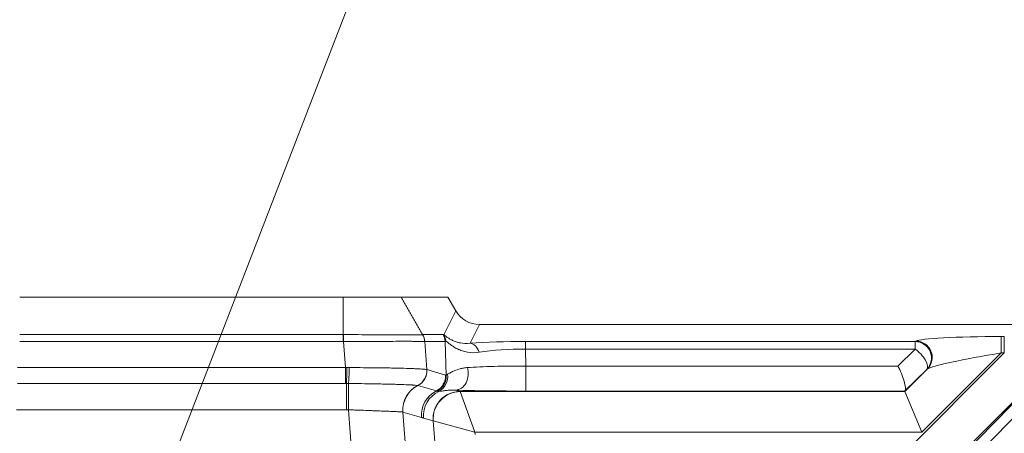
# Model space of a CAD drawing. Header units: millimetres. Extents: x 4 to 837, y 5 to 589.
# Tile 161 of 164: x 710 to 728, y 371 to 379. Entities that reach past the tile are written whole.
import ezdxf

# ---------------------------------------------------------------- set-up
doc = ezdxf.new("R2010")
doc.units = ezdxf.units.MM
doc.layers.add('1', color=7, linetype='Continuous', true_color=0xffffff)
doc.styles.add('ideas_simplex', font='simplex.shx')
doc.dimstyles.get("Standard").update_dxf_attribs({"dimtxt": 0.18, "dimasz": 0.18, "dimexe": 0.18, "dimexo": 0.0625, "dimgap": 0.09, "dimtad": 0, "dimtih": 1, "dimtoh": 1, "dimdec": 4, "dimzin": 0, "dimdsep": 46, "dimtxsty": 'Standard', "dimcen": 0.09, "dimadec": 0, "dimazin": 0, "dimtfac": 1, "dimtdec": 4, "dimtofl": 0, "dimtmove": 0, "dimatfit": 3, "dimfxl": 1, "dimtolj": 1, "dimtzin": 0, "dimarcsym": 0})

# ---------------------------------------------------------------- blocks, each defined once
blk = doc.blocks.new('_U1')
at = {"layer": '1', "color": 27, "lineweight": 13}
for p, q in [((694.436451, 322.161547), (720.798828, 390.483113)), ((720.798828, 390.483113), (722.798828, 390.483113))]:
    blk.add_line(p, q, dxfattribs=at)
at = {"layer": '1', "color": 27, "lineweight": 18}
for points in [[(698.324324, 332.237481), (698.910771, 335.226776), (699.897806, 334.845926)], [(697.136363, 329.158723), (696.549915, 326.169427), (695.562881, 326.550278)]]:
    blk.add_solid(points, dxfattribs=at)
at = {"layer": '1', "color": 87, "linetype": 'Continuous', "lineweight": 25, "char_height": 3, "attachment_point": 7, "line_spacing_factor": 1.204819, "style": 'ideas_simplex'}
for s, insert in [('\\W1.4646;n°5', (739.637828, 388.118113)), ('\\W1.1484;M', (724.457828, 388.118113)), ('\\W1.3647;3,3', (728.027828, 388.118113))]:
    blk.add_mtext(s, dxfattribs=dict(at, insert=insert))

msp = doc.modelspace()

# ---------------------------------------------------------------- linework, layer by layer
at = {"layer": '1', "color": 143, "linetype": 'Continuous', "lineweight": 18}
for p, q in [((710.421, 373.859), (716.362, 373.859)), ((717.425, 373.859), (718.284, 373.859)), ((718.284, 373.859), (718.43, 373.608)), ((718.861, 373.359), (736.329, 373.359)), ((727.076, 372.535), (726.674, 372.142)), ((726.67, 372.136), (726.673, 372.128)), ((726.984, 371.379), (726.673, 372.128))]:
    msp.add_line(p, q, dxfattribs=at)
at = {"layer": '1', "color": 143, "linetype": 'Continuous', "lineweight": 13}
for p, q in [((718.21, 373.167), (718.43, 373.608)), ((718.861, 373.359), (718.689, 373.014)), ((710.421, 373.175), (716.362, 373.175)), ((717.819, 373.174), (718.194, 373.174)), ((728.444, 373.138), (728.499, 373.138)), ((728.444, 372.839), (728.444, 373.138)), ((728.499, 372.839), (728.499, 373.138)), ((716.362, 373.046), (710.421, 373.046)), ((716.403, 372.566), (716.367, 373.046)), ((718.233, 373.048), (717.858, 373.048)), ((717.858, 373.047), (717.897, 372.53)), ((718.25, 372.427), (718.233, 373.048)), ((719.708, 373.046), (719.708, 372.907)), ((719.708, 373.046), (726.864, 373.046)), ((721.249, 364.323), (729.684, 372.959)), ((729.688, 372.968), (726.822, 370.101)), ((726.864, 373.046), (726.877, 373.055)), ((726.864, 372.907), (726.864, 373.046)), ((726.864, 372.907), (719.708, 372.907)), ((719.708, 372.907), (719.717, 372.596)), ((729.896, 372.907), (721.461, 364.271)), ((726.291, 370.631), (728.499, 372.839)), ((726.546, 372.596), (726.864, 372.907)), ((728.444, 372.839), (726.984, 371.379)), ((728.499, 372.839), (728.444, 372.839)), ((719.717, 372.596), (726.546, 372.596)), ((719.717, 372.136), (719.717, 372.596)), ((710.38, 372.566), (716.403, 372.566)), ((716.403, 372.276), (716.403, 372.566)), ((717.897, 372.53), (718.237, 372.431)), ((726.673, 372.128), (727.089, 372.544)), ((727.089, 372.544), (727.076, 372.535)), ((716.403, 372.276), (710.38, 372.276)), ((716.422, 371.792), (716.422, 372.276)), ((718.073, 372.139), (717.732, 372.238)), ((718.423, 372.153), (718.508, 372.128)), ((718.508, 372.128), (726.673, 372.128)), ((718.78, 371.379), (718.51, 372.126)), ((726.67, 372.136), (719.717, 372.136)), ((716.422, 371.792), (710.361, 371.792)), ((716.53, 370.856), (716.459, 371.792)), ((717.456, 371.751), (717.521, 370.886)), ((717.799, 371.652), (717.458, 371.751)), ((718.012, 371.588), (717.834, 371.64)), ((718.057, 371.05), (718.013, 371.587)), ((718.78, 371.379), (718.013, 371.587)), ((726.984, 371.379), (718.78, 371.379)), ((718.78, 371.379), (718.783, 371.34))]:
    msp.add_line(p, q, dxfattribs=at)
at = {"layer": '1', "color": 143, "linetype": 'Continuous', "lineweight": 18}
for centre, major_axis, ratio, start_param, end_param in [((718.863, 373.861), (-0.225, -0.449), 0.995894, 5.703282, 6.745285), ((726.546, 372.436), (-0.122, 0.299), 0.210406, 3.255725, 5.189043), ((726.97, 372.436), (-0.3, -0.3), 0.01851, 6.102047, 6.275526)]:
    msp.add_ellipse(centre, major_axis=major_axis, ratio=ratio, start_param=start_param, end_param=end_param, dxfattribs=at)
at = {"layer": '1', "color": 143, "linetype": 'Continuous', "lineweight": 13}
for centre, major_axis, ratio, start_param, end_param in [((716.367, 373.025), (0.002, 0.3), 0.000366, 1.047201, 1.500984), ((717.56, 373.023), (-0.056, 0.295), 0.996153, 4.6081, 5.050478), ((720.081, 369.533), (-1.89, 3.64), 0.040137, 6.199821, 6.262344), ((717.935, 373.024), (0, 0.3), 0.996169, 4.79353, 5.235988), ((717.951, 373.017), (0.18, 0.24), 0.981638, 5.462351, 5.874939), ((728.359, 373.052), (-1.487, -0.005), 0.057298, 4.654774, 6.199391), ((719.822, 369.383), (-1.585, 3.668), 0.050265, 6.242061, 6.304584), ((719.739, 372.864), (-1.801, 0.003), 0.101223, 4.729259, 5.335078), ((718.689, 372.715), (-0.021, 0.299), 0.656626, 5.132084, 6.175537), ((726.864, 372.747), (0.17, -0.247), 0.98985, 0.185255, 2.534841), ((726.877, 372.756), (0.17, -0.247), 0.98985, 0.185255, 2.534841), ((719.739, 372.565), (-1.501, 0.013), 0.227876, 4.734426, 5.340245), ((726.864, 372.747), (0.21, -0.215), 0.402972, 0.028606, 1.961924), ((728.359, 372.753), (-1.276, -0.218), 0.054067, 4.636179, 6.180796), ((719.741, 372.491), (-1.501, 0.007), 0.069967, 4.728606, 5.53592), ((716.422, 372.545), (-0.002, -0.3), 0.014605, 0.454447, 1.641843), ((716.458, 372.545), (-0.006, -0.3), 0.044184, 0.456381, 1.644893), ((717.596, 372.506), (-0.044, -0.297), 0.993716, 0.611983, 1.798874), ((717.598, 372.506), (-0.068, -0.292), 0.995069, 0.693593, 1.88023), ((717.599, 372.506), (-0.084, -0.288), 0.995643, 0.74778, 1.93418), ((717.939, 372.407), (-0.084, -0.288), 0.995643, 0.74778, 1.93418), ((717.952, 372.403), (-0.098, -0.284), 0.995471, 0.795333, 1.981733), ((717.987, 372.401), (0.034, -0.298), 0.982269, 0.338228, 1.604787), ((718.423, 372.453), (-0.01, -0.3), 0.776151, 0.041527, 1.988056), ((716.459, 371.827), (-0.001, 0.5), 0.000077, 0.455934, 1.640609), ((717.953, 371.792), (0.144, 0.479), 0.995612, 0.757529, 1.943536), ((717.954, 371.791), (0.14, 0.48), 0.995643, 0.747824, 1.93418), ((718.295, 371.692), (0.14, 0.48), 0.995643, 0.74778, 1.93418), ((718.331, 371.68), (0.14, 0.48), 0.995643, 0.730359, 1.93418), ((718.508, 371.629), (0.14, 0.48), 0.995643, 0.284559, 1.93418), ((718.51, 371.628), (-0.339, -0.368), 0.991771, 3.890384, 5.534394), ((719.741, 372.191), (-1.801, -0.001), 0.030434, 0.75024, 1.557554), ((718.528, 371.379), (-0.02, 0.75), 0.029238, 6.195123, 6.256209), ((718.032, 371.338), (-0.021, 0.25), 0.087194, 6.188746, 6.249833)]:
    msp.add_ellipse(centre, major_axis=major_axis, ratio=ratio, start_param=start_param, end_param=end_param, dxfattribs=at)
at = {"layer": '1', "color": 143, "linetype": 'Continuous', "lineweight": 18}
msp.add_open_spline([(716.362, 373.859), (716.375, 373.859), (716.388, 373.859), (716.681, 373.859), (716.955, 373.859), (717.304, 373.859), (717.403, 373.859), (717.424, 373.859)], degree=3, knots=[0, 0, 0, 0, 0.02412, 0.02412, 0.555511, 0.555511, 1, 1, 1, 1], dxfattribs=at)
at = {"layer": '1', "color": 143, "linetype": 'Continuous', "lineweight": 13}
for points, degree in [([(716.362, 373.175), (716.362, 373.859)], 1), ([(717.425, 373.859), (717.819, 373.173)], 1), ([(716.362, 373.175), (716.364, 373.175), (716.366, 373.175), (716.368, 373.175)], 3), ([(717.819, 373.173), (717.819, 373.173), (717.819, 373.173), (717.819, 373.173)], 3), ([(716.367, 373.046), (716.365, 373.046), (716.364, 373.046), (716.362, 373.046)], 3), ([(717.858, 373.047), (717.858, 373.047), (717.858, 373.047), (717.858, 373.047)], 3), ([(716.403, 372.566), (716.411, 372.566), (716.419, 372.567), (716.426, 372.567)], 3), ([(716.426, 372.567), (716.441, 372.567), (716.457, 372.567), (716.472, 372.567)], 3), ([(717.893, 372.531), (717.894, 372.531), (717.895, 372.531), (717.896, 372.531)], 3), ([(717.896, 372.531), (717.896, 372.53), (717.896, 372.53), (717.897, 372.53)], 3), ([(718.237, 372.431), (718.241, 372.43), (718.245, 372.429), (718.25, 372.427)], 3), ([(718.25, 372.427), (718.256, 372.431), (718.266, 372.436), (718.278, 372.444)], 3), ([(716.422, 372.276), (716.416, 372.276), (716.41, 372.276), (716.403, 372.276)], 3), ([(716.459, 372.275), (716.446, 372.276), (716.434, 372.276), (716.422, 372.276)], 3), ([(717.732, 372.238), (717.731, 372.238), (717.73, 372.238), (717.73, 372.238)], 3), ([(717.732, 372.238), (717.732, 372.238), (717.732, 372.238), (717.732, 372.238)], 3), ([(718.085, 372.135), (718.081, 372.136), (718.077, 372.138), (718.073, 372.139)], 3), ([(718.116, 372.131), (718.103, 372.131), (718.093, 372.132), (718.085, 372.135)], 3), ([(716.459, 371.792), (716.447, 371.792), (716.434, 371.792), (716.422, 371.792)], 3), ([(717.458, 371.751), (717.457, 371.751), (717.457, 371.751), (717.456, 371.751)], 3), ([(717.834, 371.64), (717.828, 371.642), (717.816, 371.646), (717.805, 371.65), (717.799, 371.652)], 3)]:
    msp.add_open_spline(points, degree=degree, dxfattribs=at)
for points, knots in [([(716.362, 373.175), (716.362, 373.156), (716.362, 373.135), (716.362, 373.091), (716.362, 373.069), (716.362, 373.046)], [0, 0, 0, 0, 0.5, 0.5, 1, 1, 1, 1]), ([(716.368, 373.175), (716.391, 373.175), (716.413, 373.175), (716.459, 373.175), (716.481, 373.174), (716.549, 373.174), (716.593, 373.173), (716.725, 373.171), (716.811, 373.17), (716.917, 373.169), (716.937, 373.169), (716.979, 373.169), (717.04, 373.169), (717.099, 373.169), (717.213, 373.169), (717.284, 373.17), (717.385, 373.171), (717.416, 373.171), (717.477, 373.171), (717.534, 373.17), (717.584, 373.17), (717.632, 373.169), (717.654, 373.169), (717.714, 373.169), (717.746, 373.169), (717.782, 373.17), (717.792, 373.17), (717.804, 373.171), (717.808, 373.172), (717.814, 373.172), (717.817, 373.173), (717.819, 373.173)], [0, 0, 0, 0, 0.03125, 0.03125, 0.0625, 0.0625, 0.125, 0.125, 0.25, 0.25, 0.28125, 0.28125, 0.3125, 0.375, 0.375, 0.5, 0.5, 0.5625, 0.5625, 0.625, 0.6875, 0.6875, 0.75, 0.75, 0.875, 0.875, 0.9375, 0.9375, 0.96875, 0.96875, 1, 1, 1, 1]), ([(717.819, 373.174), (717.83, 373.155), (717.839, 373.134), (717.852, 373.092), (717.856, 373.07), (717.858, 373.048)], [0, 0, 0, 0, 0.5, 0.5, 1, 1, 1, 1]), ([(718.21, 373.167), (718.216, 373.164), (718.223, 373.16), (718.242, 373.146), (718.253, 373.138), (718.273, 373.124), (718.28, 373.119), (718.295, 373.109), (718.303, 373.104), (718.328, 373.088), (718.347, 373.077), (718.388, 373.058), (718.41, 373.049), (718.446, 373.036), (718.459, 373.033), (718.485, 373.026), (718.498, 373.023), (718.565, 373.01), (718.625, 373.007), (718.689, 373.014)], [0, 0, 0, 0, 0.125, 0.125, 0.25, 0.25, 0.3125, 0.3125, 0.375, 0.375, 0.5, 0.5, 0.625, 0.625, 0.6875, 0.6875, 0.75, 0.75, 1, 1, 1, 1]), ([(717.858, 373.047), (717.856, 373.047), (717.853, 373.047), (717.847, 373.047), (717.843, 373.047), (717.831, 373.047), (717.82, 373.047), (717.783, 373.047), (717.75, 373.048), (717.689, 373.049), (717.666, 373.049), (717.617, 373.05), (717.565, 373.051), (717.507, 373.052), (717.445, 373.052), (717.412, 373.051), (717.309, 373.05), (717.236, 373.049), (717.118, 373.048), (717.078, 373.048), (717.016, 373.047), (716.995, 373.047), (716.953, 373.047), (716.931, 373.047), (716.823, 373.047), (716.734, 373.047), (716.599, 373.047), (716.553, 373.047), (716.484, 373.047), (716.46, 373.047), (716.414, 373.047), (716.391, 373.046), (716.367, 373.046)], [0, 0, 0, 0, 0.03125, 0.03125, 0.0625, 0.0625, 0.125, 0.125, 0.25, 0.25, 0.3125, 0.3125, 0.375, 0.4375, 0.4375, 0.5, 0.5, 0.625, 0.625, 0.6875, 0.6875, 0.71875, 0.71875, 0.75, 0.75, 0.875, 0.875, 0.9375, 0.9375, 0.96875, 0.96875, 1, 1, 1, 1]), ([(718.859, 372.849), (718.784, 372.838), (718.711, 372.839), (718.626, 372.853), (718.609, 372.857), (718.577, 372.865), (718.561, 372.87), (718.514, 372.885), (718.485, 372.897), (718.43, 372.924), (718.406, 372.938), (718.372, 372.96), (718.361, 372.968), (718.34, 372.982), (718.331, 372.99), (718.304, 373.01), (718.289, 373.023), (718.263, 373.042), (718.253, 373.049), (718.246, 373.051)], [0, 0, 0, 0, 0.25, 0.25, 0.3125, 0.3125, 0.375, 0.375, 0.5, 0.5, 0.625, 0.625, 0.6875, 0.6875, 0.75, 0.75, 0.875, 0.875, 1, 1, 1, 1]), ([(716.472, 372.567), (716.561, 372.567), (716.648, 372.566), (716.777, 372.565), (716.819, 372.565), (716.882, 372.564), (716.903, 372.564), (716.945, 372.564), (716.965, 372.563), (717.068, 372.562), (717.145, 372.561), (717.256, 372.559), (717.292, 372.558), (717.344, 372.557), (717.361, 372.557), (717.395, 372.556), (717.412, 372.556), (717.493, 372.554), (717.551, 372.552), (717.63, 372.549), (717.655, 372.548), (717.702, 372.546), (717.724, 372.545), (717.783, 372.542), (717.816, 372.54), (717.853, 372.537), (717.864, 372.536), (717.877, 372.534), (717.881, 372.533), (717.888, 372.532), (717.891, 372.532), (717.893, 372.531)], [0, 0, 0, 0, 0.125, 0.125, 0.1875, 0.1875, 0.21875, 0.21875, 0.25, 0.25, 0.375, 0.375, 0.4375, 0.4375, 0.46875, 0.46875, 0.5, 0.5, 0.625, 0.625, 0.6875, 0.6875, 0.75, 0.75, 0.875, 0.875, 0.9375, 0.9375, 0.96875, 0.96875, 1, 1, 1, 1]), ([(718.278, 372.444), (718.293, 372.453), (718.31, 372.463), (718.343, 372.48), (718.355, 372.486), (718.38, 372.499), (718.394, 372.505), (718.438, 372.523), (718.471, 372.535), (718.528, 372.551), (718.548, 372.555), (718.592, 372.563), (718.615, 372.566), (718.64, 372.568)], [0, 0, 0, 0, 0.25, 0.25, 0.375, 0.375, 0.5, 0.5, 0.75, 0.75, 0.875, 0.875, 1, 1, 1, 1]), ([(717.73, 372.238), (717.722, 372.24), (717.707, 372.242), (717.674, 372.244), (717.661, 372.245), (717.64, 372.247), (717.632, 372.247), (717.616, 372.248), (717.608, 372.248), (717.563, 372.251), (717.522, 372.253), (717.451, 372.255), (717.427, 372.256), (717.374, 372.258), (717.346, 372.259), (717.258, 372.261), (717.196, 372.263), (717.097, 372.265), (717.063, 372.266), (717.01, 372.267), (716.992, 372.267), (716.956, 372.268), (716.938, 372.268), (716.847, 372.27), (716.772, 372.271), (716.656, 372.273), (716.617, 372.274), (716.538, 372.275), (716.499, 372.275), (716.459, 372.275)], [0, 0, 0, 0, 0.125, 0.125, 0.1875, 0.1875, 0.21875, 0.21875, 0.25, 0.25, 0.375, 0.375, 0.4375, 0.4375, 0.5, 0.5, 0.625, 0.625, 0.6875, 0.6875, 0.71875, 0.71875, 0.75, 0.75, 0.875, 0.875, 0.9375, 0.9375, 1, 1, 1, 1]), ([(718.423, 372.153), (718.402, 372.154), (718.383, 372.154), (718.347, 372.154), (718.33, 372.153), (718.282, 372.15), (718.254, 372.147), (718.205, 372.14), (718.183, 372.137), (718.145, 372.133), (718.129, 372.131), (718.116, 372.131)], [0, 0, 0, 0, 0.125, 0.125, 0.25, 0.25, 0.5, 0.5, 0.75, 0.75, 1, 1, 1, 1]), ([(717.456, 371.751), (717.451, 371.752), (717.439, 371.753), (717.415, 371.754), (717.405, 371.755), (717.388, 371.756), (717.382, 371.756), (717.37, 371.756), (717.363, 371.757), (717.329, 371.758), (717.297, 371.76), (717.241, 371.762), (717.221, 371.763), (717.19, 371.764), (717.179, 371.765), (717.157, 371.766), (717.146, 371.766), (717.089, 371.768), (717.04, 371.77), (716.975, 371.773), (716.961, 371.773), (716.934, 371.774), (716.92, 371.775), (716.879, 371.776), (716.85, 371.777), (716.764, 371.781), (716.705, 371.783), (716.614, 371.786), (716.583, 371.787), (716.521, 371.789), (716.49, 371.791), (716.459, 371.792)], [0, 0, 0, 0, 0.125, 0.125, 0.1875, 0.1875, 0.21875, 0.21875, 0.25, 0.25, 0.375, 0.375, 0.4375, 0.4375, 0.46875, 0.46875, 0.5, 0.5, 0.625, 0.625, 0.65625, 0.65625, 0.6875, 0.6875, 0.75, 0.75, 0.875, 0.875, 0.9375, 0.9375, 1, 1, 1, 1])]:
    msp.add_open_spline(points, degree=3, knots=knots, dxfattribs=at)

# ---------------------------------------------------------------- dimensions: what is measured, and where the dimension line sits
at = {"layer": '1', "color": 87, "linetype": 'Continuous', "lineweight": 25}
dim = msp.add_diameter_dim_2p(p1=(697.136, 329.159), p2=(698.324, 332.237), text=' <> \\C87;{\\H1.00x;\\Fsimplex.shx;n°5\\Fsimplex.shx;}\\C87;', dimstyle='Standard', override={"dimtxt": 3, "dimasz": 3, "dimexe": 2, "dimexo": 2.5, "dimgap": 1.5, "dimtih": 1, "dimtoh": 1, "dimdec": 2, "dimlfac": 1, "dimzin": 8, "dimdsep": 44, "dimlunit": 2, "dimpost": '\\C87;M<>', "dimtxsty": 'ideas_simplex', "dimsah": 1, "dimse1": 0, "dimse2": 0, "dimsd1": 0, "dimsd2": 0, "dimclrd": 27, "dimclre": 152, "dimclrt": 87, "dimtol": 0, "dimtm": -0.1, "dimtfac": 0.5, "dimtdec": 2, "dimtofl": 1, "dimtmove": 0, "dimatfit": 2, "dimtzin": 8, "dimlwd": 13, "dimlwe": 13}, dxfattribs=at)
dim.commit()
dim.dimension.update_dxf_attribs({"geometry": '_U1', "text_midpoint": (736.194, 390.483), "dimtype": 163})

doc.saveas('drawing.dxf')
